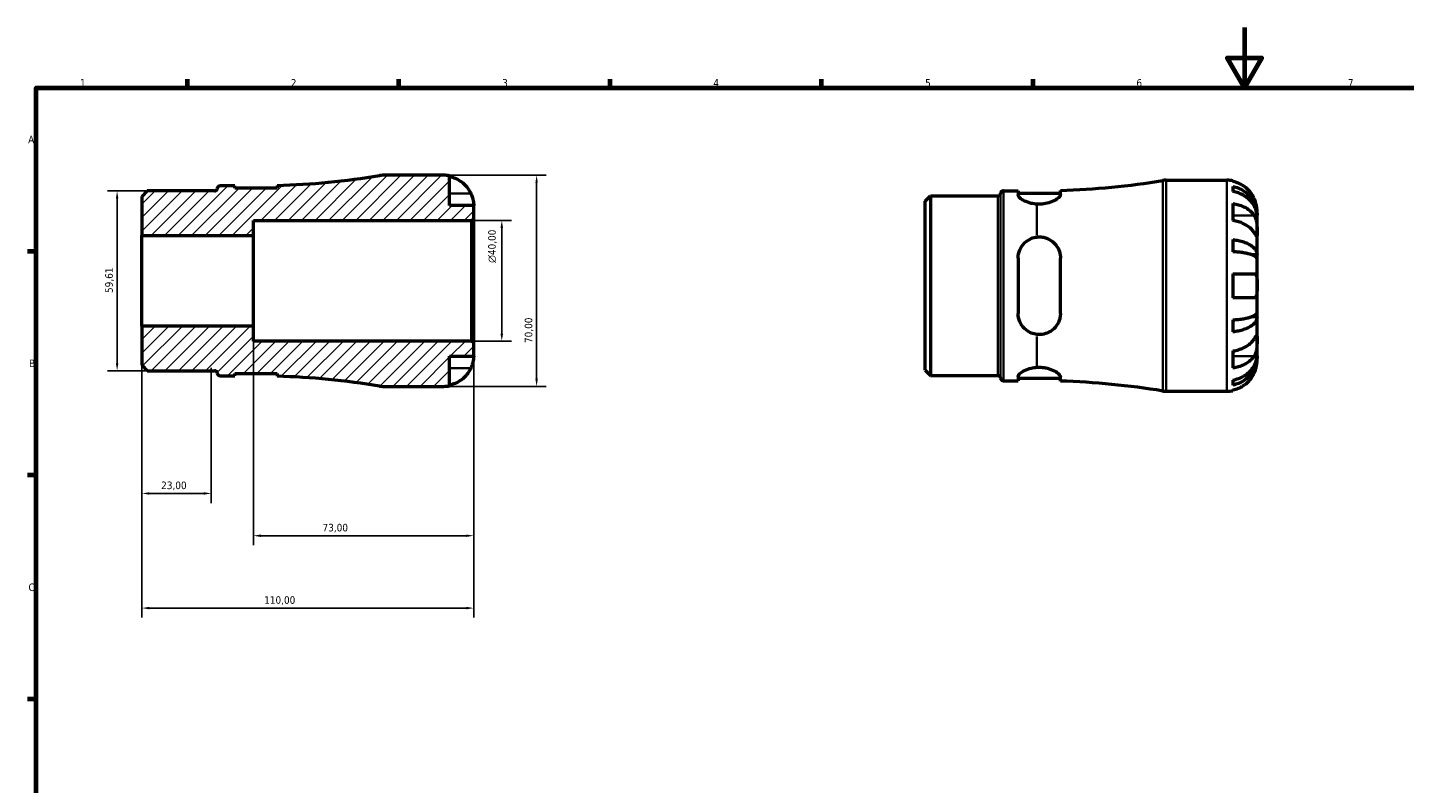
# Model space of a CAD drawing. Header units: millimetres. Extents: x 0 to 905, y 0 to 594.
# Tile 3 of 5: x 17 to 474, y 343 to 594. Entities that reach past the tile are written whole.
import ezdxf

# ---------------------------------------------------------------- set-up
doc = ezdxf.new("R2010")
doc.units = ezdxf.units.MM
for name, color, linetype, lineweight in [('Border (ISO)', 7, 'Continuous', 70), ('Dimension (ISO)', 7, 'Continuous', 25), ('Hatch (ISO)', 7, 'Continuous', 18), ('Visible (ISO)', 7, 'Continuous', 50), ('Visible Narrow (ISO)', 7, 'Continuous', 35)]:
    doc.layers.add(name, color=color, linetype=linetype, lineweight=lineweight)
doc.styles.add('Note Text (ISO)', font='tahoma.ttf')
doc.dimstyles.new('Default (ISO)', dxfattribs={"dimtxt": 2.5, "dimasz": 2.5, "dimexe": 3.175, "dimexo": 0, "dimgap": 0.762, "dimtad": 1, "dimrnd": 1e-08, "dimzin": 0, "dimtxsty": 'Note Text (ISO)', "dimcen": 0.09, "dimdle": 10, "dimclrd": 256, "dimclre": 256, "dimclrt": 256, "dimazin": 0, "dimtfac": 1.40208, "dimtmove": 0, "dimatfit": 3, "dimfxl": 1, "dimtolj": 1, "dimtzin": 0, "dimlwd": -1, "dimlwe": -1, "dimarcsym": 0})

# ---------------------------------------------------------------- blocks, each defined once
blk = doc.blocks.new('Borders Default Border')
at = {"layer": 'Border (ISO)'}
for p, q in [((70.08, 574), (70.08, 576.9)), ((140.17, 574), (140.17, 576.9)), ((210.25, 574), (210.25, 576.9)), ((280.33, 574), (280.33, 576.9)), ((350.42, 574), (350.42, 576.9)), ((20, 519.75), (17.1, 519.75)), ((20, 445.5), (17.1, 445.5)), ((20, 371.25), (17.1, 371.25))]:
    blk.add_line(p, q, dxfattribs=at)
at = {"layer": 'Border (ISO)', "flags": 128}
for points in [[(420.5, 594), (420.5, 574), (414.73, 584), (426.27, 584), (420.5, 574)], [(20, 20), (20, 574), (821, 574), (821, 20), (20, 20)]]:
    blk.add_lwpolyline(points, dxfattribs=at)
at = {"layer": 'Border (ISO)', "color": 232, "true_color": 0xca0064, "char_height": 2.5, "attachment_point": 7, "style": 'Note Text (ISO)'}
for s, insert in [('1', (34.48, 574.4)), ('2', (104.37, 574.4)), ('3', (174.43, 574.35)), ('4', (244.42, 574.4)), ('5', (314.64, 574.35)), ('6', (384.66, 574.35)), ('7', (454.77, 574.4)), ('A', (17.29, 555.62)), ('B', (17.59, 481.38)), ('C', (17.43, 407.08))]:
    blk.add_mtext(s, dxfattribs=dict(at, insert=insert))
blk = doc.blocks.new('*D7')
at = {"layer": 'Defpoints', "color": 0, "transparency": 16777216}
for p in [(46.79, 539.81), (56.79, 539.81), (56.79, 480.19)]:
    blk.add_point(p, dxfattribs=at)
at = {"layer": 'Dimension (ISO)', "transparency": 16777216}
for p, q in [((56.79, 539.81), (43.61, 539.81)), ((46.79, 482.69), (46.79, 537.31)), ((56.79, 480.19), (43.61, 480.19))]:
    blk.add_line(p, q, dxfattribs=at)
for points in [[(46.37, 537.31), (47.2, 537.31), (46.79, 539.81)], [(46.37, 482.69), (47.2, 482.69), (46.79, 480.19)]]:
    blk.add_solid(points, dxfattribs=at)
at = {"layer": 'Dimension (ISO)', "color": 232, "true_color": 0xca0064, "transparency": 16777216, "insert": (42.85, 505.97), "char_height": 2.5, "attachment_point": 1, "rotation": 90, "style": 'Note Text (ISO)'}
blk.add_mtext('\\A1;59,61', dxfattribs=at)
blk = doc.blocks.new('*D8')
at = {"layer": 'Defpoints', "color": 0, "transparency": 16777216}
for p in [(92, 495), (165, 489.3), (92, 425.47)]:
    blk.add_point(p, dxfattribs=at)
at = {"layer": 'Dimension (ISO)', "transparency": 16777216}
for p, q in [((92, 495), (92, 422.3)), ((165, 489.3), (165, 422.3)), ((162.5, 425.47), (94.5, 425.47))]:
    blk.add_line(p, q, dxfattribs=at)
for points in [[(94.5, 425.89), (94.5, 425.05), (92, 425.47)], [(162.5, 425.89), (162.5, 425.05), (165, 425.47)]]:
    blk.add_solid(points, dxfattribs=at)
at = {"layer": 'Dimension (ISO)', "color": 232, "true_color": 0xca0064, "transparency": 16777216, "insert": (114.88, 429.41), "char_height": 2.5, "attachment_point": 1, "style": 'Note Text (ISO)'}
blk.add_mtext('\\A1;73,00', dxfattribs=at)
blk = doc.blocks.new('*D9')
at = {"layer": 'Defpoints', "color": 0, "transparency": 16777216}
for p in [(164.3, 530), (174.3, 530), (164.3, 490)]:
    blk.add_point(p, dxfattribs=at)
at = {"layer": 'Dimension (ISO)', "transparency": 16777216}
for p, q in [((164.3, 530), (177.47, 530)), ((174.3, 492.5), (174.3, 527.5)), ((164.3, 490), (177.47, 490))]:
    blk.add_line(p, q, dxfattribs=at)
for points in [[(173.88, 527.5), (174.72, 527.5), (174.3, 530)], [(173.88, 492.5), (174.72, 492.5), (174.3, 490)]]:
    blk.add_solid(points, dxfattribs=at)
at = {"layer": 'Dimension (ISO)', "color": 232, "true_color": 0xca0064, "transparency": 16777216, "insert": (169.78, 515.94), "char_height": 2.5, "attachment_point": 1, "rotation": 90, "style": 'Note Text (ISO)'}
blk.add_mtext('\\A1;\\fAIGDT|b0|i0;\\H2.5000;\\ln\\fTahoma|b0|i0;\\H2.5000;40,00', dxfattribs=at)
blk = doc.blocks.new('*D10')
at = {"layer": 'Defpoints', "color": 0, "transparency": 16777216}
for p in [(155, 545), (155, 475), (185.85, 475)]:
    blk.add_point(p, dxfattribs=at)
at = {"layer": 'Dimension (ISO)', "transparency": 16777216}
for p, q in [((155, 545), (189.02, 545)), ((185.85, 542.5), (185.85, 477.5)), ((155, 475), (189.02, 475))]:
    blk.add_line(p, q, dxfattribs=at)
for points in [[(185.43, 542.5), (186.26, 542.5), (185.85, 545)], [(185.43, 477.5), (186.26, 477.5), (185.85, 475)]]:
    blk.add_solid(points, dxfattribs=at)
at = {"layer": 'Dimension (ISO)', "color": 232, "true_color": 0xca0064, "transparency": 16777216, "insert": (181.91, 489.38), "char_height": 2.5, "attachment_point": 1, "rotation": 90, "style": 'Note Text (ISO)'}
blk.add_mtext('\\A1;70,00', dxfattribs=at)
blk = doc.blocks.new('*D12')
at = {"layer": 'Defpoints', "color": 0, "transparency": 16777216}
for p in [(55, 495), (78, 481.18), (55, 439.49)]:
    blk.add_point(p, dxfattribs=at)
at = {"layer": 'Dimension (ISO)', "transparency": 16777216}
for p, q in [((55, 495), (55, 436.32)), ((78, 481.18), (78, 436.32)), ((75.5, 439.49), (57.5, 439.49))]:
    blk.add_line(p, q, dxfattribs=at)
for points in [[(57.5, 439.91), (57.5, 439.08), (55, 439.49)], [(75.5, 439.91), (75.5, 439.08), (78, 439.49)]]:
    blk.add_solid(points, dxfattribs=at)
at = {"layer": 'Dimension (ISO)', "color": 232, "true_color": 0xca0064, "transparency": 16777216, "insert": (61.39, 443.43), "char_height": 2.5, "attachment_point": 1, "style": 'Note Text (ISO)'}
blk.add_mtext('\\A1;23,00', dxfattribs=at)
blk = doc.blocks.new('*D13')
at = {"layer": 'Defpoints', "color": 0, "transparency": 16777216}
for p in [(55, 495), (165, 489.3), (55, 401.47)]:
    blk.add_point(p, dxfattribs=at)
at = {"layer": 'Dimension (ISO)', "transparency": 16777216}
for p, q in [((55, 495), (55, 398.3)), ((165, 489.3), (165, 398.3)), ((162.5, 401.47), (57.5, 401.47))]:
    blk.add_line(p, q, dxfattribs=at)
for points in [[(57.5, 401.89), (57.5, 401.05), (55, 401.47)], [(162.5, 401.89), (162.5, 401.05), (165, 401.47)]]:
    blk.add_solid(points, dxfattribs=at)
at = {"layer": 'Dimension (ISO)', "color": 232, "true_color": 0xca0064, "transparency": 16777216, "insert": (95.54, 405.4), "char_height": 2.5, "attachment_point": 1, "style": 'Note Text (ISO)'}
blk.add_mtext('\\A1;110,00', dxfattribs=at)

msp = doc.modelspace()

# ---------------------------------------------------------------- hatches: boundary and pattern name
at = {"layer": 'Hatch (ISO)'}
h = msp.add_hatch(dxfattribs=at)
h.set_pattern_fill('ANSI31', color=256, scale=25.4, style=0)
h.set_pattern_definition([(45, (0, 0), (-2.245064, 2.245064), [])])
edge = h.paths.add_edge_path()
edge.add_line((54.999, 481.981), (56.787, 480.193))
edge.add_line((56.787, 480.193), (79.08, 480.193))
edge.add_ellipse((79.08, 479.268), major_axis=(0, 0.925), ratio=1, start_angle=274.86825, end_angle=360, ccw=False)
edge.add_ellipse((80.924, 479.425), major_axis=(-0.922, -0.078), ratio=1, start_angle=0, end_angle=85.13175)
edge.add_line((80.924, 478.5), (85.824, 478.5))
edge.add_line((85.824, 478.5), (85.824, 479.3))
edge.add_line((85.824, 479.3), (99.824, 479.3))
edge.add_line((99.824, 479.3), (99.824, 478.381))
edge.add_ellipse((91.999, 220.653), major_axis=(7.825, 257.728), ratio=1, start_angle=352.41394, end_angle=360, ccw=False)
edge.add_ellipse((134.914, 482), major_axis=(-1.134, -6.907), ratio=1, start_angle=0, end_angle=9.32511)
edge.add_line((134.914, 475), (154.999, 475))
edge.add_ellipse((154.999, 485), major_axis=(0, -10), ratio=1, start_angle=0, end_angle=11.53696)
edge.add_line((156.999, 475.202), (156.999, 485))
edge.add_line((156.999, 485), (164.999, 485))
edge.add_line((164.999, 485), (164.999, 489.3))
edge.add_line((164.999, 489.3), (164.299, 490))
edge.add_line((164.299, 490), (91.999, 490))
edge.add_line((91.999, 490), (91.999, 495))
edge.add_line((91.999, 495), (54.999, 495))
edge.add_line((54.999, 495), (54.999, 481.981))
edge = h.paths.add_edge_path()
edge.add_line((56.787, 539.807), (54.999, 538.019))
edge.add_line((54.999, 538.019), (54.999, 525))
edge.add_line((54.999, 525), (91.999, 525))
edge.add_line((91.999, 525), (91.999, 530))
edge.add_line((91.999, 530), (164.299, 530))
edge.add_line((164.299, 530), (164.999, 530.7))
edge.add_line((164.999, 530.7), (164.999, 535))
edge.add_line((164.999, 535), (156.999, 535))
edge.add_line((156.999, 535), (156.999, 544.798))
edge.add_ellipse((154.999, 535), major_axis=(2, 9.798), ratio=1, start_angle=0, end_angle=11.53696)
edge.add_line((154.999, 545), (134.914, 545))
edge.add_ellipse((134.914, 538), major_axis=(0, 7), ratio=1, start_angle=0, end_angle=9.32511)
edge.add_ellipse((91.999, 799.347), major_axis=(41.78, -254.439), ratio=1, start_angle=352.41394, end_angle=360, ccw=False)
edge.add_line((99.824, 541.619), (99.824, 540.7))
edge.add_line((99.824, 540.7), (85.824, 540.7))
edge.add_line((85.824, 540.7), (85.824, 541.5))
edge.add_line((85.824, 541.5), (80.924, 541.5))
edge.add_ellipse((80.924, 540.575), major_axis=(0, 0.925), ratio=1, start_angle=0, end_angle=85.13175)
edge.add_ellipse((79.08, 540.732), major_axis=(0.922, -0.078), ratio=1, start_angle=274.86825, end_angle=360, ccw=False)
edge.add_line((79.08, 539.807), (56.787, 539.807))

# ---------------------------------------------------------------- linework, layer by layer
at = {"layer": 'Visible (ISO)'}
for p, q in [((154.999, 545), (134.914, 545)), ((156.999, 535), (156.999, 544.798)), ((394.569, 543.366), (414.654, 543.366)), ((416.654, 543.164), (416.654, 542.933)), ((56.787, 539.807), (54.999, 538.019)), ((79.08, 539.807), (56.787, 539.807)), ((85.824, 541.5), (80.924, 541.5)), ((85.824, 540.7), (85.824, 541.5)), ((99.824, 540.7), (85.824, 540.7)), ((99.824, 541.619), (99.824, 540.7)), ((340.579, 539.866), (345.479, 539.866)), ((345.479, 539.866), (345.479, 538.492)), ((345.479, 539.066), (359.479, 539.066)), ((359.479, 538.617), (359.479, 539.985)), ((416.654, 541.283), (416.654, 539.622)), ((54.999, 538.019), (54.999, 525)), ((164.999, 535), (156.999, 535)), ((164.999, 530.7), (164.999, 535)), ((314.654, 536.384), (316.442, 538.173)), ((314.654, 480.347), (314.654, 536.384)), ((316.442, 538.173), (338.736, 538.173)), ((316.442, 538.173), (316.442, 478.559)), ((416.654, 535.637), (416.654, 529.98)), ((91.999, 525), (91.999, 530)), ((91.999, 530), (164.299, 530)), ((164.299, 530), (164.999, 530.7)), ((164.299, 530), (164.299, 490)), ((164.999, 489.3), (164.999, 530.7)), ((424.654, 531.757), (424.629, 531.757)), ((424.654, 531.757), (424.654, 533.366)), ((424.654, 531.145), (424.654, 531.757)), ((424.654, 526.043), (424.654, 531.145)), ((54.999, 525), (91.999, 525)), ((54.999, 495), (54.999, 525)), ((91.999, 495), (91.999, 525)), ((424.654, 518.667), (424.654, 526.043)), ((416.654, 523.661), (416.654, 519.652)), ((345.479, 517.566), (345.479, 499.166)), ((359.479, 499.166), (359.479, 517.566)), ((424.654, 518.667), (422.745, 518.667)), ((424.654, 517.189), (424.654, 518.667)), ((424.654, 508.366), (424.654, 517.189)), ((416.654, 512.366), (416.654, 504.366)), ((424.654, 499.543), (424.654, 508.366)), ((424.654, 498.065), (422.745, 498.065)), ((424.654, 498.065), (424.654, 499.543)), ((424.654, 490.688), (424.654, 498.065)), ((91.999, 495), (54.999, 495)), ((54.999, 495), (54.999, 481.981)), ((91.999, 490), (91.999, 495)), ((416.654, 497.079), (416.654, 493.071)), ((164.299, 490), (91.999, 490)), ((164.999, 489.3), (164.299, 490)), ((164.999, 485), (164.999, 489.3)), ((424.654, 485.587), (424.654, 490.688)), ((156.999, 475.202), (156.999, 485)), ((156.999, 485), (164.999, 485)), ((416.654, 486.751), (416.654, 481.095)), ((424.654, 484.975), (424.629, 484.975)), ((424.654, 484.975), (424.654, 485.587)), ((424.654, 483.366), (424.654, 484.975)), ((54.999, 481.981), (56.787, 480.193)), ((56.787, 480.193), (79.08, 480.193)), ((85.824, 478.5), (85.824, 479.3)), ((85.824, 479.3), (99.824, 479.3)), ((99.824, 479.3), (99.824, 478.381)), ((314.654, 480.347), (316.442, 478.559)), ((80.924, 478.5), (85.824, 478.5)), ((134.914, 475), (154.999, 475)), ((316.442, 478.559), (338.736, 478.559)), ((340.579, 476.866), (345.479, 476.866)), ((345.479, 478.239), (345.479, 476.866)), ((345.479, 477.666), (359.479, 477.666)), ((359.479, 476.747), (359.479, 478.115)), ((416.654, 477.109), (416.654, 475.449)), ((394.569, 473.366), (414.654, 473.366)), ((416.654, 473.799), (416.654, 473.568))]:
    msp.add_line(p, q, dxfattribs=at)
for centre, radius, start, end in [((91.999, 799.347), 257.847, 271.73905, 279.32511), ((134.914, 538), 7, 90, 99.32511), ((154.999, 535), 10, 78.46304, 90), ((351.654, 797.712), 257.847, 271.73905, 279.32511), ((394.569, 536.366), 7, 90, 99.32511), ((414.654, 533.366), 10, 78.46304, 90), ((79.08, 540.732), 0.925, 270, 355.13175), ((80.924, 540.575), 0.925, 90, 175.13175), ((338.736, 539.098), 0.925, 270, 355.13175), ((340.579, 538.941), 0.925, 90, 175.13175), ((79.08, 479.268), 0.925, 4.86825, 90), ((80.924, 479.425), 0.925, 184.86825, 270), ((91.999, 220.653), 257.847, 80.67489, 88.26095), ((134.914, 482), 7, 260.67489, 270), ((154.999, 485), 10, 270, 281.53696), ((338.736, 477.634), 0.925, 4.86825, 90), ((340.579, 477.791), 0.925, 184.86825, 270), ((351.654, 219.019), 257.847, 80.67489, 88.26095), ((394.569, 480.366), 7, 260.67489, 270), ((414.654, 483.366), 10, 270, 281.53696)]:
    msp.add_arc(centre, radius, start, end, dxfattribs=at)
for points, knots in [([(156.999, 544.567), (157.638, 544.436), (158.262, 544.239), (159.385, 543.772), (159.984, 543.456), (161.102, 542.706), (161.621, 542.271), (162.495, 541.394), (162.93, 540.87), (163.586, 539.883), (163.834, 539.438), (164.039, 539)], [0.18972425, 0.18972425, 0.18972425, 0.18972425, 0.36926522, 0.36926522, 0.55452014, 0.55452014, 0.73977506, 0.73977506, 0.92607912, 0.92607912, 1.06568045, 1.06568045, 1.06568045, 1.06568045]), ([(164.039, 539), (164.108, 538.853), (164.173, 538.706), (164.334, 538.32), (164.423, 538.083), (164.589, 537.592), (164.663, 537.341), (164.815, 536.743), (164.876, 536.414), (164.967, 535.779), (164.985, 535.501), (165.001, 535.105), (164.999, 535), (164.999, 535)], [-0.64008532, -0.64008532, -0.64008532, -0.64008532, -0.59222185, -0.59222185, -0.51595037, -0.51595037, -0.43235608, -0.43235608, -0.30863031, -0.30863031, -0.15844955, -0.15844955, 0, 0, 0, 0]), ([(359.479, 538.617), (359.479, 538.59), (359.477, 538.563), (359.454, 538.373), (359.379, 538.198), (359.041, 537.709), (358.69, 537.38), (357.69, 536.692), (357.007, 536.334), (355.529, 535.797), (354.776, 535.601), (353.212, 535.383), (352.431, 535.355), (351.654, 535.41)], [-1.2360481, -1.2360481, -1.2360481, -1.2360481, -1.2084802, -1.2084802, -1.0473426, -1.0473426, -0.7829317, -0.7829317, -0.4847887, -0.4847887, -0.235286, -0.235286, -0.000028, -0.000028, -0.000028, -0.000028]), ([(423.694, 537.366), (423.489, 537.804), (423.241, 538.249), (422.585, 539.235), (422.15, 539.759), (421.276, 540.637), (420.757, 541.072), (419.639, 541.822), (419.04, 542.138), (417.917, 542.604), (417.293, 542.802), (416.654, 542.933)], [4.90264375, 4.90264375, 4.90264375, 4.90264375, 5.04224508, 5.04224508, 5.22854914, 5.22854914, 5.41380406, 5.41380406, 5.59905898, 5.59905898, 5.77859995, 5.77859995, 5.77859995, 5.77859995]), ([(416.654, 541.283), (417.295, 541.155), (417.921, 540.964), (419.046, 540.513), (419.645, 540.208), (420.764, 539.483), (421.283, 539.063), (422.156, 538.215), (422.59, 537.711), (423.339, 536.623), (423.653, 536.041), (424.127, 534.932), (424.329, 534.302), (424.593, 533.015), (424.654, 532.359), (424.654, 531.757)], [0.1897184, 0.1897184, 0.1897184, 0.1897184, 0.3698032, 0.3698032, 0.5549844, 0.5549844, 0.7401655, 0.7401655, 0.9258164, 0.9258164, 1.1114673, 1.1114673, 1.2978252, 1.2978252, 1.484183, 1.484183, 1.484183, 1.484183]), ([(424.654, 531.145), (424.654, 531.68), (424.593, 532.265), (424.329, 533.41), (424.127, 533.97), (423.653, 534.958), (423.339, 535.476), (422.59, 536.443), (422.156, 536.893), (421.283, 537.646), (420.764, 538.021), (419.645, 538.666), (419.046, 538.937), (417.921, 539.339), (417.295, 539.509), (416.654, 539.622)], [4.4593823, 4.4593823, 4.4593823, 4.4593823, 4.6457401, 4.6457401, 4.832098, 4.832098, 5.0177489, 5.0177489, 5.2033998, 5.2033998, 5.388581, 5.388581, 5.5737621, 5.5737621, 5.753847, 5.753847, 5.753847, 5.753847]), ([(351.654, 535.41), (351.029, 535.454), (350.403, 535.551), (348.971, 535.889), (348.21, 536.175), (346.964, 536.785), (346.409, 537.157), (345.666, 537.872), (345.479, 538.214), (345.479, 538.492)], [0.0815548, 0.0815548, 0.0815548, 0.0815548, 0.2655341, 0.2655341, 0.5310682, 0.5310682, 0.816893, 0.816893, 1.1027177, 1.1027177, 1.1027177, 1.1027177]), ([(416.654, 535.637), (417.293, 535.544), (417.917, 535.405), (419.04, 535.075), (419.639, 534.852), (420.757, 534.321), (421.276, 534.013), (422.15, 533.393), (422.585, 533.022), (423.241, 532.325), (423.489, 532.01), (423.694, 531.7)], [0.18972425, 0.18972425, 0.18972425, 0.18972425, 0.36926522, 0.36926522, 0.55452014, 0.55452014, 0.73977506, 0.73977506, 0.92607912, 0.92607912, 1.06568045, 1.06568045, 1.06568045, 1.06568045]), ([(424.654, 533.366), (424.654, 533.366), (424.654, 533.409), (424.651, 533.586), (424.647, 533.728), (424.615, 534.176), (424.578, 534.52), (424.448, 535.196), (424.379, 535.488), (424.222, 536.027), (424.144, 536.265), (423.964, 536.751), (423.862, 536.999), (423.732, 537.284), (423.713, 537.325), (423.694, 537.366)], [-2.77804136, -2.77804136, -2.77804136, -2.77804136, -2.67672151, -2.67672151, -2.56558131, -2.56558131, -2.40960112, -2.40960112, -2.30519389, -2.30519389, -2.22617552, -2.22617552, -2.14450488, -2.14450488, -2.1308178, -2.1308178, -2.1308178, -2.1308178]), ([(423.694, 526.043), (423.489, 526.353), (423.241, 526.668), (422.585, 527.365), (422.15, 527.736), (421.276, 528.357), (420.757, 528.664), (419.639, 529.195), (419.04, 529.418), (417.917, 529.748), (417.293, 529.887), (416.654, 529.98)], [4.90264375, 4.90264375, 4.90264375, 4.90264375, 5.04224508, 5.04224508, 5.22854914, 5.22854914, 5.41380406, 5.41380406, 5.59905898, 5.59905898, 5.77859995, 5.77859995, 5.77859995, 5.77859995]), ([(423.694, 531.7), (423.752, 531.612), (423.809, 531.52), (423.97, 531.226), (424.067, 531.011), (424.243, 530.536), (424.319, 530.277), (424.471, 529.622), (424.531, 529.221), (424.621, 528.313), (424.64, 527.816), (424.656, 526.862), (424.654, 526.418), (424.654, 526.043)], [-0.64434498, -0.64434498, -0.64434498, -0.64434498, -0.60308586, -0.60308586, -0.52007987, -0.52007987, -0.43273909, -0.43273909, -0.31000661, -0.31000661, -0.15868997, -0.15868997, 0, 0, 0, 0]), ([(424.654, 526.043), (424.654, 525.834), (424.654, 525.649), (424.652, 525.321), (424.65, 525.185), (424.632, 524.944), (424.611, 524.873), (424.524, 524.871), (424.461, 524.933), (424.305, 525.135), (424.228, 525.245), (424.05, 525.507), (423.951, 525.656), (423.794, 525.893), (423.745, 525.967), (423.694, 526.043)], [0, 0, 0, 0, 0.08884908, 0.08884908, 0.18379648, 0.18379648, 0.31419699, 0.31419699, 0.43784665, 0.43784665, 0.52411276, 0.52411276, 0.60765264, 0.60765264, 0.6434969, 0.6434969, 0.6434969, 0.6434969]), ([(345.479, 517.566), (345.479, 518.477), (345.666, 519.434), (346.409, 521.18), (346.964, 521.97), (348.21, 523.176), (348.971, 523.692), (350.403, 524.281), (351.029, 524.443), (351.654, 524.517)], [1.066873, 1.066873, 1.066873, 1.066873, 1.3526977, 1.3526977, 1.6385225, 1.6385225, 1.9040566, 1.9040566, 2.0880359, 2.0880359, 2.0880359, 2.0880359]), ([(351.654, 524.517), (352.141, 524.575), (352.631, 524.581), (353.61, 524.491), (354.09, 524.395), (355.418, 523.983), (356.204, 523.556), (357.635, 522.399), (358.249, 521.643), (359.054, 520.094), (359.3, 519.332), (359.456, 518.217), (359.479, 517.892), (359.479, 517.566)], [-1.3581466, -1.3581466, -1.3581466, -1.3581466, -1.2103053, -1.2103053, -1.0618535, -1.0618535, -0.7850152, -0.7850152, -0.4762844, -0.4762844, -0.222175, -0.222175, -0.1194691, -0.1194691, -0.1194691, -0.1194691]), ([(416.654, 523.661), (417.295, 523.594), (417.921, 523.494), (419.046, 523.257), (419.645, 523.097), (420.764, 522.717), (421.283, 522.497), (422.156, 522.053), (422.59, 521.788), (423.339, 521.218), (423.653, 520.913), (424.127, 520.331), (424.329, 520.001), (424.593, 519.327), (424.654, 518.982), (424.654, 518.667)], [0.1897184, 0.1897184, 0.1897184, 0.1897184, 0.3698032, 0.3698032, 0.5549844, 0.5549844, 0.7401655, 0.7401655, 0.9258164, 0.9258164, 1.1114673, 1.1114673, 1.2978252, 1.2978252, 1.484183, 1.484183, 1.484183, 1.484183]), ([(424.654, 517.189), (424.654, 517.344), (424.593, 517.514), (424.329, 517.847), (424.127, 518.01), (423.653, 518.297), (423.339, 518.447), (422.59, 518.729), (422.156, 518.859), (421.283, 519.078), (420.764, 519.187), (419.645, 519.374), (419.046, 519.453), (417.921, 519.57), (417.295, 519.619), (416.654, 519.652)], [4.4593823, 4.4593823, 4.4593823, 4.4593823, 4.6457401, 4.6457401, 4.832098, 4.832098, 5.0177489, 5.0177489, 5.2033998, 5.2033998, 5.388581, 5.388581, 5.5737621, 5.5737621, 5.753847, 5.753847, 5.753847, 5.753847]), ([(416.654, 512.366), (417.293, 512.366), (417.917, 512.366), (419.04, 512.366), (419.639, 512.366), (420.757, 512.366), (421.276, 512.366), (422.15, 512.366), (422.585, 512.366), (423.241, 512.366), (423.489, 512.366), (423.694, 512.366)], [0.18972425, 0.18972425, 0.18972425, 0.18972425, 0.36926522, 0.36926522, 0.55452014, 0.55452014, 0.73977506, 0.73977506, 0.92607912, 0.92607912, 1.06568045, 1.06568045, 1.06568045, 1.06568045]), ([(423.694, 512.366), (423.763, 512.366), (423.828, 512.358), (423.989, 512.315), (424.078, 512.267), (424.244, 512.119), (424.318, 512.016), (424.47, 511.693), (424.531, 511.445), (424.622, 510.79), (424.64, 510.368), (424.656, 509.417), (424.654, 508.894), (424.654, 508.366)], [-0.64008532, -0.64008532, -0.64008532, -0.64008532, -0.59222185, -0.59222185, -0.51595037, -0.51595037, -0.43235608, -0.43235608, -0.30863031, -0.30863031, -0.15844955, -0.15844955, 0, 0, 0, 0]), ([(424.654, 508.366), (424.654, 508.028), (424.654, 507.692), (424.651, 507.006), (424.647, 506.663), (424.615, 505.898), (424.578, 505.509), (424.448, 504.988), (424.379, 504.818), (424.222, 504.588), (424.144, 504.513), (423.964, 504.405), (423.862, 504.375), (423.732, 504.366), (423.713, 504.366), (423.694, 504.366)], [-2.77804136, -2.77804136, -2.77804136, -2.77804136, -2.67672151, -2.67672151, -2.56558131, -2.56558131, -2.40960112, -2.40960112, -2.30519389, -2.30519389, -2.22617552, -2.22617552, -2.14450488, -2.14450488, -2.1308178, -2.1308178, -2.1308178, -2.1308178]), ([(423.694, 504.366), (423.489, 504.366), (423.241, 504.366), (422.585, 504.366), (422.15, 504.366), (421.276, 504.366), (420.757, 504.366), (419.639, 504.366), (419.04, 504.366), (417.917, 504.366), (417.293, 504.366), (416.654, 504.366)], [4.90264375, 4.90264375, 4.90264375, 4.90264375, 5.04224508, 5.04224508, 5.22854914, 5.22854914, 5.41380406, 5.41380406, 5.59905898, 5.59905898, 5.77859995, 5.77859995, 5.77859995, 5.77859995]), ([(351.654, 492.215), (351.029, 492.289), (350.403, 492.451), (348.971, 493.039), (348.21, 493.556), (346.964, 494.762), (346.409, 495.552), (345.666, 497.298), (345.479, 498.255), (345.479, 499.166)], [0.0815548, 0.0815548, 0.0815548, 0.0815548, 0.2655341, 0.2655341, 0.5310682, 0.5310682, 0.816893, 0.816893, 1.1027177, 1.1027177, 1.1027177, 1.1027177]), ([(359.479, 499.166), (359.479, 499.078), (359.477, 498.99), (359.454, 498.388), (359.379, 497.883), (359.041, 496.59), (358.69, 495.835), (357.69, 494.401), (357.007, 493.743), (355.529, 492.815), (354.776, 492.502), (353.212, 492.161), (352.431, 492.122), (351.654, 492.215)], [-1.2360481, -1.2360481, -1.2360481, -1.2360481, -1.2084802, -1.2084802, -1.0473426, -1.0473426, -0.7829317, -0.7829317, -0.4847887, -0.4847887, -0.235286, -0.235286, -0.000028, -0.000028, -0.000028, -0.000028]), ([(416.654, 497.079), (417.295, 497.112), (417.921, 497.162), (419.046, 497.278), (419.645, 497.357), (420.764, 497.545), (421.283, 497.653), (422.156, 497.872), (422.59, 498.003), (423.339, 498.284), (423.653, 498.435), (424.127, 498.722), (424.329, 498.885), (424.593, 499.217), (424.654, 499.387), (424.654, 499.543)], [0.1897184, 0.1897184, 0.1897184, 0.1897184, 0.3698032, 0.3698032, 0.5549844, 0.5549844, 0.7401655, 0.7401655, 0.9258164, 0.9258164, 1.1114673, 1.1114673, 1.2978252, 1.2978252, 1.484183, 1.484183, 1.484183, 1.484183]), ([(424.654, 498.065), (424.654, 497.749), (424.593, 497.405), (424.329, 496.73), (424.127, 496.4), (423.653, 495.819), (423.339, 495.513), (422.59, 494.944), (422.156, 494.679), (421.283, 494.235), (420.764, 494.014), (419.645, 493.634), (419.046, 493.475), (417.921, 493.238), (417.295, 493.138), (416.654, 493.071)], [4.4593823, 4.4593823, 4.4593823, 4.4593823, 4.6457401, 4.6457401, 4.832098, 4.832098, 5.0177489, 5.0177489, 5.2033998, 5.2033998, 5.388581, 5.388581, 5.5737621, 5.5737621, 5.753847, 5.753847, 5.753847, 5.753847]), ([(416.654, 486.751), (417.293, 486.844), (417.917, 486.984), (419.04, 487.314), (419.639, 487.537), (420.757, 488.068), (421.276, 488.375), (422.15, 488.996), (422.585, 489.366), (423.241, 490.064), (423.489, 490.378), (423.694, 490.688)], [0.18972425, 0.18972425, 0.18972425, 0.18972425, 0.36926522, 0.36926522, 0.55452014, 0.55452014, 0.73977506, 0.73977506, 0.92607912, 0.92607912, 1.06568045, 1.06568045, 1.06568045, 1.06568045]), ([(423.694, 490.688), (423.752, 490.776), (423.809, 490.861), (423.97, 491.104), (424.067, 491.25), (424.243, 491.507), (424.319, 491.616), (424.471, 491.809), (424.531, 491.865), (424.621, 491.852), (424.64, 491.751), (424.656, 491.358), (424.654, 491.062), (424.654, 490.688)], [-0.64434498, -0.64434498, -0.64434498, -0.64434498, -0.60308586, -0.60308586, -0.52007987, -0.52007987, -0.43273909, -0.43273909, -0.31000661, -0.31000661, -0.15868997, -0.15868997, 0, 0, 0, 0]), ([(424.654, 490.688), (424.654, 490.479), (424.654, 490.247), (424.652, 489.729), (424.65, 489.442), (424.632, 488.731), (424.611, 488.301), (424.524, 487.459), (424.461, 487.056), (424.305, 486.405), (424.228, 486.15), (424.05, 485.681), (423.951, 485.467), (423.794, 485.188), (423.745, 485.108), (423.694, 485.031)], [0, 0, 0, 0, 0.08884908, 0.08884908, 0.18379648, 0.18379648, 0.31419699, 0.31419699, 0.43784665, 0.43784665, 0.52411276, 0.52411276, 0.60765264, 0.60765264, 0.6434969, 0.6434969, 0.6434969, 0.6434969]), ([(164.999, 485), (164.999, 485), (164.999, 484.957), (164.996, 484.78), (164.992, 484.638), (164.96, 484.19), (164.923, 483.846), (164.793, 483.17), (164.724, 482.877), (164.567, 482.339), (164.489, 482.101), (164.309, 481.615), (164.207, 481.367), (164.077, 481.082), (164.058, 481.041), (164.039, 481)], [-2.77804136, -2.77804136, -2.77804136, -2.77804136, -2.67672151, -2.67672151, -2.56558131, -2.56558131, -2.40960112, -2.40960112, -2.30519389, -2.30519389, -2.22617552, -2.22617552, -2.14450488, -2.14450488, -2.1308178, -2.1308178, -2.1308178, -2.1308178]), ([(416.654, 477.109), (417.295, 477.222), (417.921, 477.393), (419.046, 477.795), (419.645, 478.066), (420.764, 478.711), (421.283, 479.085), (422.156, 479.839), (422.59, 480.288), (423.339, 481.256), (423.653, 481.774), (424.127, 482.762), (424.329, 483.322), (424.593, 484.467), (424.654, 485.052), (424.654, 485.587)], [0.1897184, 0.1897184, 0.1897184, 0.1897184, 0.3698032, 0.3698032, 0.5549844, 0.5549844, 0.7401655, 0.7401655, 0.9258164, 0.9258164, 1.1114673, 1.1114673, 1.2978252, 1.2978252, 1.484183, 1.484183, 1.484183, 1.484183]), ([(423.694, 485.031), (423.489, 484.721), (423.241, 484.407), (422.585, 483.709), (422.15, 483.339), (421.276, 482.718), (420.757, 482.411), (419.639, 481.88), (419.04, 481.657), (417.917, 481.327), (417.293, 481.187), (416.654, 481.095)], [4.90264375, 4.90264375, 4.90264375, 4.90264375, 5.04224508, 5.04224508, 5.22854914, 5.22854914, 5.41380406, 5.41380406, 5.59905898, 5.59905898, 5.77859995, 5.77859995, 5.77859995, 5.77859995]), ([(424.654, 484.975), (424.654, 484.373), (424.593, 483.716), (424.329, 482.43), (424.127, 481.8), (423.653, 480.69), (423.339, 480.108), (422.59, 479.021), (422.156, 478.516), (421.283, 477.669), (420.764, 477.249), (419.645, 476.524), (419.046, 476.219), (417.921, 475.767), (417.295, 475.576), (416.654, 475.449)], [4.4593823, 4.4593823, 4.4593823, 4.4593823, 4.6457401, 4.6457401, 4.832098, 4.832098, 5.0177489, 5.0177489, 5.2033998, 5.2033998, 5.388581, 5.388581, 5.5737621, 5.5737621, 5.753847, 5.753847, 5.753847, 5.753847]), ([(164.039, 481), (163.834, 480.562), (163.586, 480.117), (162.93, 479.13), (162.495, 478.606), (161.621, 477.729), (161.102, 477.294), (159.984, 476.544), (159.385, 476.228), (158.262, 475.761), (157.638, 475.564), (156.999, 475.433)], [4.90264375, 4.90264375, 4.90264375, 4.90264375, 5.04224508, 5.04224508, 5.22854914, 5.22854914, 5.41380406, 5.41380406, 5.59905898, 5.59905898, 5.77859995, 5.77859995, 5.77859995, 5.77859995]), ([(345.479, 478.239), (345.479, 478.518), (345.666, 478.859), (346.409, 479.574), (346.964, 479.946), (348.21, 480.557), (348.971, 480.843), (350.403, 481.181), (351.029, 481.277), (351.654, 481.322)], [1.066873, 1.066873, 1.066873, 1.066873, 1.3526977, 1.3526977, 1.6385225, 1.6385225, 1.9040566, 1.9040566, 2.0880359, 2.0880359, 2.0880359, 2.0880359]), ([(351.654, 481.322), (352.141, 481.356), (352.631, 481.358), (353.61, 481.298), (354.09, 481.236), (355.418, 480.978), (356.204, 480.718), (357.635, 480.08), (358.249, 479.693), (359.054, 479.007), (359.3, 478.704), (359.456, 478.32), (359.479, 478.214), (359.479, 478.115)], [-1.3581466, -1.3581466, -1.3581466, -1.3581466, -1.2103053, -1.2103053, -1.0618535, -1.0618535, -0.7850152, -0.7850152, -0.4762844, -0.4762844, -0.222175, -0.222175, -0.1194691, -0.1194691, -0.1194691, -0.1194691]), ([(416.654, 473.799), (417.293, 473.93), (417.917, 474.127), (419.04, 474.594), (419.639, 474.909), (420.757, 475.66), (421.276, 476.095), (422.15, 476.972), (422.585, 477.496), (423.241, 478.483), (423.489, 478.927), (423.694, 479.366)], [0.18972425, 0.18972425, 0.18972425, 0.18972425, 0.36926522, 0.36926522, 0.55452014, 0.55452014, 0.73977506, 0.73977506, 0.92607912, 0.92607912, 1.06568045, 1.06568045, 1.06568045, 1.06568045]), ([(423.694, 479.366), (423.763, 479.512), (423.828, 479.66), (423.989, 480.046), (424.078, 480.283), (424.244, 480.774), (424.318, 481.025), (424.47, 481.623), (424.531, 481.951), (424.622, 482.587), (424.64, 482.865), (424.656, 483.261), (424.654, 483.366), (424.654, 483.366)], [-0.64008532, -0.64008532, -0.64008532, -0.64008532, -0.59222185, -0.59222185, -0.51595037, -0.51595037, -0.43235608, -0.43235608, -0.30863031, -0.30863031, -0.15844955, -0.15844955, 0, 0, 0, 0])]:
    msp.add_open_spline(points, degree=3, knots=knots, dxfattribs=at)
at = {"layer": 'Visible Narrow (ISO)'}
for p, q in [((163.687, 539), (157.351, 539)), ((339.657, 538.642), (339.657, 478.09)), ((340.579, 539.478), (340.579, 477.254)), ((393.434, 473.888), (393.434, 542.844)), ((394.569, 542.935), (394.569, 473.797)), ((414.654, 473.797), (414.654, 542.935)), ((338.736, 478.926), (338.736, 537.806)), ((351.654, 525.18), (351.654, 535.003)), ((423.342, 531.7), (417.006, 531.7)), ((351.654, 481.729), (351.654, 491.552)), ((423.342, 485.031), (417.006, 485.031)), ((163.687, 481), (157.351, 481))]:
    msp.add_line(p, q, dxfattribs=at)

# ---------------------------------------------------------------- block references
msp.add_blockref('Borders Default Border', (0, 0))

# ---------------------------------------------------------------- dimensions: what is measured, and where the dimension line sits
at = {"layer": 'Dimension (ISO)'}
for base, p1, p2, angle, picture, middle in [((185.845, 475), (154.999, 545), (154.999, 475), 90, '*D10', (185.845, 493.5)), ((46.787, 539.807), (56.787, 480.193), (56.787, 539.807), 270, '*D7', (46.787, 510)), ((54.999, 439.495), (77.999, 481.175), (54.999, 495), 180, '*D12', (65.499, 439.495)), ((54.999, 401.47), (164.999, 489.3), (54.999, 495), 180, '*D13', (100.499, 401.47)), ((91.999, 425.47), (164.999, 489.3), (91.999, 495), 180, '*D8', (118.999, 425.47))]:
    dim = msp.add_linear_dim(base=base, p1=p1, p2=p2, angle=angle, dimstyle='Default (ISO)', override={"dimdec": 2, "dimtp": 0, "dimtm": 0, "dimtdec": 2, "dimtofl": 0, "dimatfit": 1}, dxfattribs=at)
    dim.commit()
    dim.dimension.update_dxf_attribs({"geometry": picture, "text_midpoint": middle, "dimtype": 160})
dim = msp.add_linear_dim(base=(174.299, 530), p1=(164.299, 490), p2=(164.299, 530), angle=90, text='\\fAIGDT|b0|i0;\\H2.5000;\\ln\\fTahoma|b0|i0;\\H2.5000;<>', dimstyle='Default (ISO)', override={"dimdec": 2, "dimtp": 0, "dimtm": 0, "dimtdec": 2, "dimtofl": 0, "dimatfit": 1}, dxfattribs=at)
dim.commit()
dim.dimension.update_dxf_attribs({"geometry": '*D9', "text_midpoint": (174.299, 521.5), "dimtype": 160})

doc.saveas('drawing.dxf')
